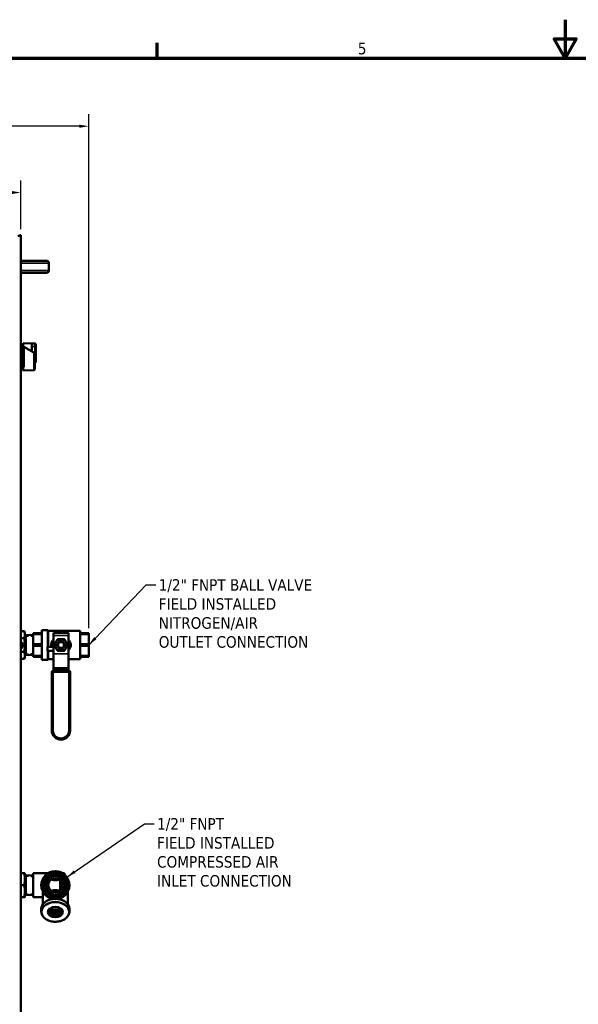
# Model space of a CAD drawing. Header units: inches. Extents: x 0 to 136, y 2 to 86.
# Tile 27 of 71: x 45 to 69, y 45 to 86. Entities that reach past the tile are written whole.
import ezdxf

# ---------------------------------------------------------------- set-up
doc = ezdxf.new("R2010")
doc.units = ezdxf.units.IN
doc.header["$LTSCALE"] = 4
doc.header["$MEASUREMENT"] = 0
doc.linetypes.add('DASHED', pattern=[0.2067, 0.1654, -0.0413])
for name, color, linetype, lineweight in [('Border (ANSI)', 7, 'Continuous', 70), ('Dimension (ANSI)', 7, 'Continuous', 25), ('Hidden Narrow (ANSI)', 7, 'DASHED', 25), ('Symbol (ANSI)', 7, 'Continuous', 25), ('Visible (ANSI)', 7, 'Continuous', 50), ('Visible Narrow (ANSI)', 7, 'Continuous', 35)]:
    doc.layers.add(name, color=color, linetype=linetype, lineweight=lineweight)
doc.styles.add('Dimension Text', font='tahoma.ttf')
doc.styles.add('Note Text (ANSI)', font='tahoma.ttf')
doc.dimstyles.new('Default (ANSI)$7', dxfattribs={"dimscale": 4, "dimtxt": 0.12, "dimasz": 0.098425, "dimexe": 0.125, "dimexo": 0.0625, "dimgap": 0.031496, "dimtad": 0, "dimtih": 1, "dimtoh": 1, "dimrnd": 1e-08, "dimzin": 4, "dimdsep": 46, "dimtxsty": 'Note Text (ANSI)', "dimcen": 0.09, "dimdle": 0.393701, "dimclrd": 256, "dimclre": 256, "dimclrt": 256, "dimadec": 0, "dimazin": 1, "dimtfac": 1, "dimtofl": 0, "dimtmove": 0, "dimatfit": 3, "dimfxl": 1, "dimtolj": 1, "dimtzin": 4, "dimlwd": -1, "dimlwe": -1, "dimarcsym": 0})
doc.dimstyles.new('Dual Dimension', dxfattribs={"dimscale": 4, "dimtxt": 0.12, "dimasz": 0.098425, "dimexe": 0.125, "dimexo": 0.0625, "dimgap": 0.031496, "dimtad": 0, "dimtih": 1, "dimtoh": 1, "dimrnd": 1e-08, "dimzin": 4, "dimdsep": 46, "dimtxsty": 'Dimension Text', "dimcen": 0.09, "dimdle": 0.393701, "dimclrd": 256, "dimclre": 256, "dimclrt": 256, "dimadec": 0, "dimazin": 1, "dimtfac": 1, "dimtofl": 0, "dimtmove": 0, "dimatfit": 3, "dimfxl": 1, "dimtolj": 1, "dimtzin": 4, "dimlwd": -1, "dimlwe": -1, "dimarcsym": 0})

# ---------------------------------------------------------------- blocks, each defined once
blk = doc.blocks.new('Borders Default Border')
at = {"layer": 'Border (ANSI)'}
blk.add_line((12.75, 21), (12.75, 21.16), dxfattribs=at)
at = {"layer": 'Border (ANSI)', "flags": 128}
for points in [[(17, 21.4), (17, 21), (16.885, 21.2), (17.115, 21.2), (17, 21)], [(0.5, 1), (0.5, 21), (33.5, 21), (33.5, 1), (0.5, 1)]]:
    blk.add_lwpolyline(points, dxfattribs=at)
at = {"layer": 'Border (ANSI)', "insert": (14.84, 21.037), "char_height": 0.12, "attachment_point": 7, "style": 'Dimension Text'}
blk.add_mtext('5', dxfattribs=at)
blk = doc.blocks.new('*D7')
at = {"layer": 'Defpoints', "color": 0, "transparency": 16777216}
for p in [(48.149, 81.164), (19.741, 75.462), (48.149, 60.018)]:
    blk.add_point(p, dxfattribs=at)
at = {"layer": 'Dimension (ANSI)', "transparency": 16777216}
for p, q in [((19.741, 75.712), (19.741, 81.664)), ((48.149, 60.268), (48.149, 81.664)), ((20.135, 81.164), (31.71, 81.164)), ((47.755, 81.164), (36.18, 81.164))]:
    blk.add_line(p, q, dxfattribs=at)
for points in [[(20.135, 81.229), (20.135, 81.098), (19.741, 81.164)], [(47.755, 81.229), (47.755, 81.098), (48.149, 81.164)]]:
    blk.add_solid(points, dxfattribs=at)
at = {"layer": 'Dimension (ANSI)', "transparency": 16777216, "insert": (33.945, 81.164), "char_height": 0.48, "attachment_point": 5, "style": 'Dimension Text'}
blk.add_mtext('\\A1;{\\H3.0x;(}\\S28.41^ 721.6 mm;{\\H3.0x;)}', dxfattribs=at)
blk = doc.blocks.new('*D8')
at = {"layer": 'Defpoints', "color": 0, "transparency": 16777216}
for p in [(45.315, 78.403), (20.932, 76.625), (45.315, 76.625)]:
    blk.add_point(p, dxfattribs=at)
at = {"layer": 'Dimension (ANSI)', "transparency": 16777216}
for p, q in [((20.932, 76.875), (20.932, 78.903)), ((45.315, 76.875), (45.315, 78.903)), ((21.326, 78.403), (30.887, 78.403)), ((44.922, 78.403), (35.361, 78.403))]:
    blk.add_line(p, q, dxfattribs=at)
for points in [[(21.326, 78.469), (21.326, 78.337), (20.932, 78.403)], [(44.922, 78.469), (44.922, 78.337), (45.315, 78.403)]]:
    blk.add_solid(points, dxfattribs=at)
at = {"layer": 'Dimension (ANSI)', "transparency": 16777216, "insert": (33.124, 78.403), "char_height": 0.48, "attachment_point": 5, "style": 'Dimension Text'}
blk.add_mtext('\\A1;{\\H3.0x;(}\\S24.38^ 619.3 mm;{\\H3.0x;)}', dxfattribs=at)

msp = doc.modelspace()

# ---------------------------------------------------------------- linework, layer by layer
at = {"layer": 'Hidden Narrow (ANSI)', "ltscale": 0.148777}
for p, q in [((45.8362, 59.9133), (45.5237, 59.923)), ((45.5237, 59.2017), (45.8362, 59.2114)), ((45.8362, 49.9133), (45.5237, 49.923)), ((45.5237, 49.2017), (45.8362, 49.2114))]:
    msp.add_line(p, q, dxfattribs=at)
at = {"layer": 'Visible (ANSI)'}
for p, q in [((45.2727, 76.6248), (45.3152, 76.6248)), ((45.3152, 76.6248), (45.3152, 28.3749)), ((45.3152, 75.5623), (45.6132, 75.5623)), ((46.3912, 75.5623), (45.6132, 75.5623)), ((46.4912, 75.4623), (46.4912, 75.1623)), ((45.3152, 75.0623), (45.6132, 75.0623)), ((45.6132, 75.0623), (46.3912, 75.0623)), ((45.3761, 72.1062), (45.3152, 72.1082)), ((45.3761, 71.0185), (45.3761, 72.1062)), ((45.3918, 72.0893), (45.3761, 72.1062)), ((45.3918, 71.0353), (45.3918, 72.0893)), ((45.4154, 72.023), (45.3918, 72.023)), ((45.4154, 72.1293), (45.4154, 72.0032)), ((45.4154, 72.1293), (45.7816, 72.1175)), ((45.4173, 71.9966), (45.4154, 71.9977)), ((45.4154, 71.9977), (45.4154, 71.9966)), ((45.4154, 71.9966), (45.4173, 71.9966)), ((45.4391, 72.0034), (45.4391, 71.1272)), ((45.8655, 71.7379), (45.4391, 71.9841)), ((45.7816, 71.7863), (45.7816, 72.1175)), ((45.7855, 72.0899), (45.7816, 72.0899)), ((45.7855, 71.9954), (45.7855, 72.1135)), ((45.9036, 72.1135), (45.7855, 72.1135)), ((45.7855, 71.9954), (45.7855, 71.7841)), ((45.943, 72.0741), (45.943, 71.9954)), ((45.943, 71.9954), (45.943, 71.4363)), ((45.8655, 71.7379), (45.8991, 71.7185)), ((45.8991, 71.4363), (45.8991, 71.7185)), ((45.9036, 71.373), (45.9036, 71.1489)), ((45.943, 71.4363), (45.943, 71.3576)), ((45.3761, 71.0185), (45.3152, 71.0165)), ((45.3918, 71.0353), (45.3761, 71.0185)), ((45.4154, 71.1017), (45.3918, 71.1017)), ((45.4154, 71.1275), (45.4154, 70.9954)), ((45.8655, 71.0099), (45.4154, 70.9954)), ((45.9036, 71.0493), (45.9036, 71.1489)), ((45.4655, 60.1397), (45.3152, 60.1397)), ((45.4862, 60.0623), (45.4655, 60.1397)), ((45.4862, 60.0623), (45.4862, 59.9953)), ((45.4862, 59.9953), (45.4862, 59.5623)), ((45.5237, 59.9823), (45.4862, 59.9823)), ((45.5237, 59.9823), (45.5237, 59.1423)), ((45.8362, 59.9704), (45.5237, 59.9802)), ((45.8362, 60.0175), (45.8362, 60.0543)), ((46.1962, 60.0543), (45.8362, 60.0543)), ((45.8362, 59.5991), (45.8362, 60.0175)), ((45.8362, 60.0175), (46.1962, 60.0175)), ((46.1962, 58.9473), (46.1962, 60.1773)), ((46.1962, 60.1773), (46.4462, 60.1773)), ((46.4462, 59.4805), (46.4462, 60.1773)), ((46.4585, 60.1478), (46.4462, 60.16)), ((46.4585, 59.4805), (46.4585, 60.1478)), ((46.4585, 60.1478), (47.7887, 60.1478)), ((46.685, 60.0698), (46.685, 59.9598)), ((46.685, 60.0698), (47.3, 60.0698)), ((46.685, 59.2006), (46.685, 59.9598)), ((47.0744, 60.1198), (47.0744, 60.0698)), ((47.2281, 60.1198), (47.0744, 60.1198)), ((47.2281, 60.1198), (47.2281, 60.0698)), ((47.3, 60.0698), (47.3, 59.9598)), ((47.3, 59.2006), (47.3, 59.9598)), ((47.7887, 58.9769), (47.7887, 60.1478)), ((48.1487, 60.0543), (47.7887, 60.0543)), ((47.7887, 60.0175), (48.1487, 60.0175)), ((48.1487, 60.0175), (48.1487, 60.0543)), ((48.1487, 60.0175), (48.1487, 59.5991)), ((45.4655, 59.851), (45.3152, 59.851)), ((45.3722, 59.6277), (45.3152, 59.6567)), ((45.3152, 59.5984), (45.3722, 59.5693)), ((45.3262, 59.5804), (45.3152, 59.586)), ((45.3542, 59.4921), (45.3172, 59.5109)), ((45.3172, 59.5109), (45.3172, 59.4526)), ((45.3172, 59.4526), (45.3542, 59.4337)), ((45.3262, 59.5415), (45.3262, 59.5804)), ((45.3542, 59.4337), (45.3542, 59.4921)), ((45.3662, 59.4615), (45.3662, 59.4153)), ((45.3722, 59.5693), (45.3722, 59.6277)), ((45.4862, 59.5623), (45.4862, 59.1293)), ((45.8362, 59.5255), (45.8362, 59.5991)), ((46.1962, 59.5991), (45.8362, 59.5991)), ((45.8362, 59.1071), (45.8362, 59.5255)), ((45.8362, 59.5255), (46.1962, 59.5255)), ((46.435, 59.4805), (46.685, 59.4805)), ((46.435, 59.3267), (46.435, 59.4805)), ((48.1487, 59.5991), (47.7887, 59.5991)), ((47.7887, 59.5255), (48.1487, 59.5255)), ((48.1487, 59.5255), (48.1487, 59.5991)), ((48.1487, 59.5255), (48.1487, 59.1071)), ((45.3662, 59.4153), (45.3152, 59.4413)), ((45.4655, 59.2737), (45.3152, 59.2737)), ((45.4862, 59.0623), (45.4655, 58.985)), ((45.5237, 59.1423), (45.4862, 59.1423)), ((45.4862, 59.1293), (45.4862, 59.0623)), ((45.8362, 59.1542), (45.5237, 59.1445)), ((45.8362, 59.0703), (45.8362, 59.1071)), ((46.1962, 59.1071), (45.8362, 59.1071)), ((45.8362, 59.0703), (46.1962, 59.0703)), ((46.435, 59.3267), (46.685, 59.3267)), ((46.4462, 58.9473), (46.4462, 59.3267)), ((46.4585, 58.9769), (46.4585, 59.3267)), ((46.685, 59.2006), (46.685, 59.1953)), ((46.685, 58.6128), (46.685, 59.1953)), ((47.3, 59.2006), (47.3, 59.1953)), ((47.3, 58.6128), (47.3, 59.1953)), ((48.1487, 59.1071), (47.7887, 59.1071)), ((47.7887, 59.0703), (48.1487, 59.0703)), ((48.1487, 59.0703), (48.1487, 59.1071)), ((45.4655, 58.985), (45.3152, 58.985)), ((46.1962, 58.9473), (46.4462, 58.9473)), ((46.4585, 58.9769), (46.4462, 58.9647)), ((46.4585, 58.9769), (46.685, 58.9769)), ((47.3, 58.9769), (47.7887, 58.9769)), ((46.61, 56.0078), (46.61, 58.4261)), ((46.67, 58.4861), (47.315, 58.4861)), ((46.685, 58.6128), (46.685, 58.5546)), ((46.685, 58.4861), (46.685, 58.5546)), ((47.3, 58.6128), (47.3, 58.5546)), ((47.3, 58.4861), (47.3, 58.5546)), ((47.375, 58.4261), (47.375, 56.0078)), ((45.4655, 50.0623), (45.3152, 50.0623)), ((45.4862, 50.0623), (45.4862, 49.8123)), ((45.8362, 49.0623), (45.8362, 50.0623)), ((46.4545, 50.0623), (45.8362, 50.0623)), ((47.1462, 50.0623), (47.0619, 50.0623)), ((47.1462, 50.0001), (47.1462, 50.0623)), ((45.5237, 49.9823), (45.4862, 49.9823)), ((45.4862, 49.8123), (45.4862, 49.3123)), ((45.5237, 49.9823), (45.5237, 49.1423)), ((45.8362, 49.9704), (45.5237, 49.9802)), ((46.9582, 49.3428), (46.9582, 49.7819)), ((45.4655, 49.5623), (45.3152, 49.5623)), ((45.4862, 49.3123), (45.4862, 49.0623)), ((46.2332, 48.7619), (46.2332, 49.3043)), ((47.2832, 48.7619), (47.2832, 49.3043)), ((45.4655, 49.0623), (45.3152, 49.0623)), ((45.5237, 49.1423), (45.4862, 49.1423)), ((45.8362, 49.1542), (45.5237, 49.1445)), ((46.2332, 49.0623), (45.8362, 49.0623)), ((46.1732, 48.4605), (46.1732, 48.5795)), ((47.3432, 48.4605), (47.3432, 48.5795))]:
    msp.add_line(p, q, dxfattribs=at)
for centre, radius in [((46.9925, 59.5623), 0.1532), ((46.9925, 59.5623), 0.1232), ((46.7582, 49.5623), 0.585), ((46.7582, 49.5623), 0.491), ((46.7582, 49.5623), 0.4295), ((46.7582, 49.5623), 0.42), ((46.7582, 49.5623), 0.3861), ((46.7582, 49.5623), 0.297)]:
    msp.add_circle(centre, radius, dxfattribs=at)
for centre, radius, start, end in [((46.3912, 75.4623), 0.1, 0, 90), ((46.3912, 75.1623), 0.1, 270, 0), ((45.9036, 72.0741), 0.0394, 0, 90), ((45.9036, 71.3576), 0.0394, 270, 0), ((45.3012, 59.5623), 0.12, 302.79717, 83.30023), ((45.3122, 59.5415), 0.014, 282.37363, 0), ((46.9925, 59.5623), 0.246, 150, 210), ((46.9925, 59.5623), 0.246, 90, 150), ((46.9925, 59.5623), 0.246, 30, 90), ((46.9925, 59.5623), 0.246, 330, 30), ((46.9925, 59.5623), 0.246, 210, 270), ((46.9925, 59.5623), 0.246, 270, 330), ((46.67, 58.4261), 0.06, 90, 180), ((47.315, 58.4261), 0.06, 0, 90), ((46.9925, 56.0078), 0.3825, 180, 0)]:
    msp.add_arc(centre, radius, start, end, dxfattribs=at)
for centre, major_axis, ratio, start_param, end_param in [((46.9929, 59.5623), (0, 0.1389), 0.9948425, 4.4125745, 5.0122035), ((46.7582, 48.5795), (-0.585, 0), 0.7071068, 4.8903892, 6.2831853), ((46.7582, 48.5795), (0.585, 0), 0.7071068, 0, 1.3927961), ((46.7582, 48.4741), (-0.281, 0), 0.7071068, 5.6831548, 10.0248084), ((46.7582, 48.5134), (-0.281, 0), 0.7071068, 0.099023, 3.0425697), ((46.7582, 48.5527), (-0.281, 0), 0.7071068, 0.1990339, 2.9425587), ((46.7582, 48.592), (-0.281, 0), 0.7071068, 0.3011133, 2.8404793), ((46.7582, 48.6313), (0.281, 0), 0.7071068, 3.5481448, 5.8766332), ((46.7582, 48.6706), (0.281, 0), 0.7071068, 3.658629, 5.766149), ((46.7582, 48.7099), (0.281, 0), 0.7071068, 3.7804692, 5.6443087), ((46.7582, 48.7492), (0.281, 0), 0.7071068, 3.9228826, 5.5018954)]:
    msp.add_ellipse(centre, major_axis=major_axis, ratio=ratio, start_param=start_param, end_param=end_param, dxfattribs=at)
msp.add_ellipse((46.7582, 48.4451), major_axis=(0.3061, 0), ratio=0.7071068, dxfattribs=at)
msp.add_open_spline([(45.2727, 76.6248), (45.2528, 76.6117), (45.2277, 76.5987), (45.2022, 76.5856)], degree=3, dxfattribs=at)
for points, knots in [([(45.4391, 72.0034), (45.4351, 72.0033), (45.4312, 72.0033), (45.4233, 72.0032), (45.4194, 72.0032), (45.4154, 72.0032)], [-0.060040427, -0.060040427, -0.060040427, -0.060040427, -0.030020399, -0.030020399, -0.000001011, -0.000001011, -0.000001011, -0.000001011]), ([(45.8991, 71.4363), (45.8991, 71.4246), (45.9002, 71.4121), (45.9026, 71.3905), (45.9036, 71.3812), (45.9036, 71.373)], [0.34662963, 0.34662963, 0.34662963, 0.34662963, 0.4359606, 0.4359606, 0.50902356, 0.50902356, 0.50902356, 0.50902356]), ([(45.4154, 71.1275), (45.4194, 71.1275), (45.4233, 71.1274), (45.4312, 71.1273), (45.4351, 71.1273), (45.4391, 71.1272)], [-0.060039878, -0.060039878, -0.060039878, -0.060039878, -0.030020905, -0.030020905, -0.000001, -0.000001, -0.000001, -0.000001]), ([(45.9036, 71.0493), (45.9036, 71.0469), (45.9034, 71.0444), (45.9022, 71.038), (45.9008, 71.034), (45.8968, 71.0267), (45.8942, 71.0233), (45.8881, 71.0177), (45.8846, 71.0153), (45.876, 71.0113), (45.8708, 71.0101), (45.8655, 71.0099)], [0, 0, 0, 0, 0.0184322, 0.0184322, 0.05006489, 0.05006489, 0.08169756, 0.08169756, 0.11333024, 0.11333024, 0.15315984, 0.15315984, 0.15315984, 0.15315984]), ([(46.5965, 59.4805), (46.589, 59.507), (46.585, 59.5346), (46.585, 59.5619), (46.5849, 59.6085), (46.5961, 59.6553), (46.6169, 59.6974), (46.6339, 59.7317), (46.657, 59.7632), (46.685, 59.7907)], [-0.53665426, -0.53665426, -0.53665426, -0.53665426, -0.5, -0.5, -0.5, -0.4375, -0.4375, -0.4375, -0.38651226, -0.38651226, -0.38651226, -0.38651226]), ([(46.8495, 59.6175), (46.8498, 59.6181), (46.8501, 59.6186), (46.8605, 59.6365), (46.8751, 59.651), (46.8949, 59.6635), (46.8988, 59.6657), (46.9028, 59.6677)], [1.10235483, 1.10235483, 1.10235483, 1.10235483, 1.10705507, 1.10705507, 1.25566833, 1.25566833, 1.29000682, 1.29000682, 1.29000682, 1.29000682]), ([(46.9028, 59.4569), (46.8988, 59.459), (46.8949, 59.4611), (46.8751, 59.4736), (46.8605, 59.4882), (46.8501, 59.5061), (46.8498, 59.5066), (46.8495, 59.5072)], [0.62687682, 0.62687682, 0.62687682, 0.62687682, 0.6612153, 0.6612153, 0.80982856, 0.80982856, 0.81452881, 0.81452881, 0.81452881, 0.81452881]), ([(46.9028, 59.6677), (46.8953, 59.6612), (46.8884, 59.654), (46.8824, 59.646), (46.8763, 59.638), (46.8711, 59.6294), (46.867, 59.6204), (46.8628, 59.6114), (46.8595, 59.6018), (46.8574, 59.592), (46.8553, 59.5823), (46.8542, 59.5724), (46.8542, 59.5624), (46.8542, 59.5524), (46.8553, 59.5424), (46.8574, 59.5326), (46.8595, 59.5229), (46.8627, 59.5134), (46.8669, 59.5043), (46.8711, 59.4952), (46.8763, 59.4867), (46.8823, 59.4787), (46.8883, 59.4708), (46.8953, 59.4634), (46.9028, 59.4569)], [0, 0, 0, 0, 0.125, 0.125, 0.125, 0.25, 0.25, 0.25, 0.375, 0.375, 0.375, 0.5, 0.5, 0.5, 0.625, 0.625, 0.625, 0.75, 0.75, 0.75, 0.875, 0.875, 0.875, 1, 1, 1, 1]), ([(46.9072, 59.435), (46.9156, 59.4301), (46.9245, 59.4259), (46.9529, 59.416), (46.9735, 59.4135), (47.0105, 59.4159), (47.0296, 59.4207), (47.0643, 59.4375), (47.08, 59.4494), (47.1039, 59.4757), (47.114, 59.4916), (47.1275, 59.5263), (47.1307, 59.5449), (47.1307, 59.5623), (47.1307, 59.5798), (47.1275, 59.5984), (47.114, 59.633), (47.1039, 59.649), (47.08, 59.6753), (47.0643, 59.6872), (47.0296, 59.7039), (47.0105, 59.7087), (46.9735, 59.7112), (46.9529, 59.7087), (46.9245, 59.6988), (46.9156, 59.6946), (46.9072, 59.6896)], [1.5104722, 1.5104722, 1.5104722, 1.5104722, 1.5813421, 1.5813421, 1.7270004, 1.7270004, 1.8652294, 1.8652294, 2.0034584, 2.0034584, 2.1362122, 2.1362122, 2.268966, 2.268966, 2.268966, 2.4017199, 2.4017199, 2.5344737, 2.5344737, 2.6727027, 2.6727027, 2.8109317, 2.8109317, 2.95659, 2.95659, 3.0274599, 3.0274599, 3.0274599, 3.0274599]), ([(47.1424, 59.5941), (47.1442, 59.5833), (47.1451, 59.5726), (47.1451, 59.5623), (47.1451, 59.552), (47.1442, 59.5413), (47.1424, 59.5306)], [-0.07833909, -0.07833909, -0.07833909, -0.07833909, 0, 0, 0, 0.07833909, 0.07833909, 0.07833909, 0.07833909]), ([(47.3, 59.7907), (47.328, 59.7632), (47.3511, 59.7316), (47.368, 59.6974), (47.3887, 59.6556), (47.4, 59.6088), (47.4, 59.5623)], [-0.1135849, -0.1135849, -0.1135849, -0.1135849, -0.0625, -0.0625, -0.0625, 0, 0, 0, 0]), ([(47.4, 59.5623), (47.4, 59.5159), (47.3888, 59.4691), (47.3679, 59.427), (47.3509, 59.3928), (47.3278, 59.3613), (47.3, 59.334)], [-1, -1, -1, -1, -0.9375, -0.9375, -0.9375, -0.88664892, -0.88664892, -0.88664892, -0.88664892]), ([(46.5763, 49.7971), (46.5963, 49.7926), (46.6161, 49.7881), (46.6765, 49.7748), (46.7166, 49.7665), (46.7582, 49.7665), (46.7998, 49.7665), (46.8399, 49.7748), (46.9003, 49.7881), (46.9202, 49.7926), (46.9401, 49.7971)], [-0.47031699, -0.47031699, -0.47031699, -0.47031699, -0.31697821, -0.31697821, 0, 0, 0, 0.31697821, 0.31697821, 0.47031699, 0.47031699, 0.47031699, 0.47031699]), ([(46.9641, 49.7764), (46.9672, 49.763), (46.97, 49.7497), (46.9785, 49.7071), (46.984, 49.6744), (46.9909, 49.6086), (46.9922, 49.5753), (46.9907, 49.5108), (46.9871, 49.4737), (46.9766, 49.4065), (46.9705, 49.3763), (46.9641, 49.3482)], [-4.3869429, -4.3869429, -4.3869429, -4.3869429, -4.2822851, -4.2822851, -4.0509745, -4.0509745, -3.819664, -3.819664, -3.559462, -3.559462, -3.3425116, -3.3425116, -3.3425116, -3.3425116]), ([(46.9401, 49.3276), (46.9202, 49.332), (46.9003, 49.3365), (46.8399, 49.3498), (46.7998, 49.3582), (46.7166, 49.3582), (46.6765, 49.3498), (46.6161, 49.3365), (46.5963, 49.332), (46.5763, 49.3276)], [8.22831977, 8.22831977, 8.22831977, 8.22831977, 8.38165854, 8.38165854, 8.69863675, 8.69863675, 9.01561497, 9.01561497, 9.16895374, 9.16895374, 9.16895374, 9.16895374]), ([(47.3432, 48.4605), (47.3432, 48.4163), (47.3335, 48.3722), (47.2956, 48.2881), (47.2671, 48.2482), (47.1941, 48.1763), (47.1492, 48.1445), (47.0475, 48.0924), (46.9907, 48.0723), (46.8711, 48.0459), (46.8083, 48.0396), (46.6833, 48.0415), (46.621, 48.0497), (46.503, 48.0797), (46.4473, 48.1016), (46.3483, 48.1571), (46.305, 48.1906), (46.2356, 48.2661), (46.2093, 48.3079), (46.1799, 48.3872), (46.1732, 48.4238), (46.1732, 48.4605)], [6.2831853, 6.2831853, 6.2831853, 6.2831853, 6.5919275, 6.5919275, 6.9058806, 6.9058806, 7.2271212, 7.2271212, 7.5511367, 7.5511367, 7.8754731, 7.8754731, 8.1997541, 8.1997541, 8.524095, 8.524095, 8.8479495, 8.8479495, 9.1684034, 9.1684034, 9.424778, 9.424778, 9.424778, 9.424778])]:
    msp.add_open_spline(points, degree=3, knots=knots, dxfattribs=at)
for points, weights in [([(45.4655, 60.1397), (45.4862, 60.0623), (45.4862, 59.9953)], [1.01001874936, 1.04314139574, 1]), ([(45.4862, 59.9953), (45.4862, 59.9284), (45.4655, 59.851)], [1, 1.04314139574, 1.01001874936]), ([(45.4655, 59.851), (45.4862, 59.6963), (45.4862, 59.5623)], [1.01001874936, 1.04314139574, 1]), ([(45.4862, 59.5623), (45.4862, 59.4284), (45.4655, 59.2737)], [1, 1.04314139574, 1.01001874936]), ([(46.7084, 59.5623), (46.7465, 59.6282), (46.7794, 59.6853)], [1.71768453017, 1.85054789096, 1.85054789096]), ([(46.7794, 59.4393), (46.7465, 59.4964), (46.7084, 59.5623)], [1.85054789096, 1.85054789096, 1.71768453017]), ([(46.7794, 59.6853), (46.8124, 59.7424), (46.8505, 59.8083)], [1.85054789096, 1.85054789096, 1.71768453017]), ([(46.9925, 59.8083), (46.9266, 59.8083), (46.8505, 59.8083)], [1.85054789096, 1.85054789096, 1.71768453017]), ([(47.1345, 59.8083), (47.0584, 59.8083), (46.9925, 59.8083)], [1.71768453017, 1.85054789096, 1.85054789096]), ([(47.1345, 59.8083), (47.1726, 59.7424), (47.2055, 59.6853)], [1.71768453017, 1.85054789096, 1.85054789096]), ([(47.2055, 59.6853), (47.2385, 59.6282), (47.2765, 59.5623)], [1.85054789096, 1.85054789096, 1.71768453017]), ([(47.2765, 59.5623), (47.2385, 59.4964), (47.2055, 59.4393)], [1.71768453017, 1.85054789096, 1.85054789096]), ([(45.4655, 59.2737), (45.4862, 59.1963), (45.4862, 59.1293)], [1.01001874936, 1.04314139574, 1]), ([(45.4862, 59.1293), (45.4862, 59.0623), (45.4655, 58.985)], [1, 1.04314139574, 1.01001874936]), ([(46.8505, 59.3163), (46.8124, 59.3822), (46.7794, 59.4393)], [1.71768453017, 1.85054789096, 1.85054789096]), ([(46.9925, 59.3163), (46.9266, 59.3163), (46.8505, 59.3163)], [1.85054789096, 1.85054789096, 1.71768453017]), ([(47.1345, 59.3163), (47.0584, 59.3163), (46.9925, 59.3163)], [1.71768453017, 1.85054789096, 1.85054789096]), ([(47.2055, 59.4393), (47.1726, 59.3822), (47.1345, 59.3163)], [1.85054789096, 1.85054789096, 1.71768453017]), ([(45.4862, 50.0623), (45.4862, 50.0623), (45.4655, 50.0623)], [1, 1.04314139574, 1.01001874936]), ([(45.4655, 50.0623), (45.4862, 49.9284), (45.4862, 49.8123)], [1.01001874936, 1.04314139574, 1]), ([(45.4862, 49.8123), (45.4862, 49.6963), (45.4655, 49.5623)], [1, 1.04314139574, 1.01001874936]), ([(45.4655, 49.5623), (45.4862, 49.4284), (45.4862, 49.3123)], [1.01001874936, 1.04314139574, 1]), ([(45.4862, 49.3123), (45.4862, 49.1963), (45.4655, 49.0623)], [1, 1.04314139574, 1.01001874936]), ([(45.4655, 49.0623), (45.4862, 49.0623), (45.4862, 49.0623)], [1.01001874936, 1.04314139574, 1])]:
    msp.add_rational_spline(points, weights, degree=2, dxfattribs=at)
at = {"layer": 'Visible Narrow (ANSI)'}
for p, q in [((45.3152, 75.4623), (46.4912, 75.4623)), ((45.3152, 75.1623), (46.4912, 75.1623)), ((45.7816, 71.9915), (45.7855, 71.9915)), ((45.7855, 71.9954), (45.9036, 71.9954)), ((45.9036, 71.9954), (45.9036, 72.1135)), ((45.943, 71.9954), (45.9036, 71.9954)), ((45.9036, 71.9954), (45.9036, 71.4363)), ((45.8655, 71.7379), (45.8655, 71.1489)), ((45.9036, 71.4363), (45.8991, 71.4363)), ((45.943, 71.4363), (45.9036, 71.4363)), ((45.9036, 71.373), (45.9036, 71.4363)), ((45.8655, 71.1489), (45.9036, 71.1489)), ((47.3, 59.9598), (46.685, 59.9598)), ((47.4, 59.5623), (47.3, 59.5623)), ((46.685, 59.2006), (47.3, 59.2006)), ((47.3, 59.1953), (46.685, 59.1953)), ((46.67, 58.4261), (46.61, 58.4261)), ((46.67, 58.4861), (46.67, 58.4261)), ((47.315, 58.4261), (46.67, 58.4261)), ((46.67, 58.4261), (46.67, 56.0078)), ((46.685, 58.6128), (47.3, 58.6128)), ((47.3, 58.5546), (46.685, 58.5546)), ((47.315, 58.4261), (47.315, 58.4861)), ((47.315, 56.0078), (47.315, 58.4261)), ((47.375, 58.4261), (47.315, 58.4261)), ((46.61, 56.0078), (46.67, 56.0078)), ((47.375, 56.0078), (47.315, 56.0078))]:
    msp.add_line(p, q, dxfattribs=at)
msp.add_circle((46.7582, 49.5623), 0.5633, dxfattribs=at)
msp.add_arc((46.9925, 56.0078), 0.3225, 180, 0, dxfattribs=at)
msp.add_ellipse((46.7582, 48.4605), major_axis=(-0.585, 0), ratio=0.7071068, start_param=3.1415927, end_param=6.2831853, dxfattribs=at)
msp.add_ellipse((46.7582, 48.4451), major_axis=(0.5632, 0), ratio=0.7071068, dxfattribs=at)
msp.add_open_spline([(45.8655, 71.1489), (45.8655, 71.1397), (45.8655, 71.1307), (45.8655, 71.113), (45.8655, 71.1042), (45.8655, 71.0873), (45.8655, 71.0793), (45.8655, 71.0642), (45.8655, 71.0571), (45.8655, 71.0442), (45.8655, 71.0385), (45.8655, 71.0283), (45.8655, 71.024), (45.8655, 71.017), (45.8655, 71.0144), (45.8655, 71.0108), (45.8655, 71.0099), (45.8655, 71.0099), (45.8655, 71.0099), (45.8655, 71.0099)], degree=3, knots=[0, 0, 0, 0, 0.000494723, 0.000494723, 0.0009894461, 0.0009894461, 0.0014841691, 0.0014841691, 0.0019788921, 0.0019788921, 0.0024736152, 0.0024736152, 0.0029683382, 0.0029683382, 0.0034630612, 0.0034630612, 0.0039577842, 0.0039577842, 0.0039597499, 0.0039597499, 0.0039597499, 0.0039597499], dxfattribs=at)

# ---------------------------------------------------------------- block references
at = {"xscale": 4, "yscale": 4, "zscale": 4}
msp.add_blockref('Borders Default Border', (0, 0), dxfattribs=at)

# ---------------------------------------------------------------- texts
at = {"layer": 'Symbol (ANSI)', "char_height": 0.48, "attachment_point": 1, "line_spacing_factor": 0.987884, "style": 'Note Text (ANSI)'}
for s, insert, width in [('\\fTahoma|b0|i0;1/2" FNPT BALL VALVE\\P\\fTahoma|b0|i0;FIELD INSTALLED\\P\\fTahoma|b0|i0;NITROGEN/AIR\\P\\fTahoma|b0|i0;OUTLET CONNECTION', (51.0657, 62.3028), 6.714943), ('\\fTahoma|b0|i0;1/2" FNPT\\P\\fTahoma|b0|i0;FIELD INSTALLED\\P\\fTahoma|b0|i0;COMPRESSED AIR\\P\\fTahoma|b0|i0;INLET CONNECTION', (50.9967, 52.3544), 6.028395)]:
    msp.add_mtext(s, dxfattribs=dict(at, insert=insert, width=width))

# ---------------------------------------------------------------- dimensions: what is measured, and where the dimension line sits
at = {"layer": 'Dimension (ANSI)'}
for base, p1, p2, text, picture, middle in [((48.1487, 81.1638), (19.7412, 75.4623), (48.1487, 60.0175), '{\\H3.0x;(}\\S<>^ 721.6 mm;{\\H3.0x;)}', '*D7', (33.945, 81.1638)), ((45.3152, 78.4031), (20.9322, 76.6248), (45.3152, 76.6248), '{\\H3.0x;(}\\S<>^ 619.3 mm;{\\H3.0x;)}', '*D8', (33.1237, 78.4031))]:
    dim = msp.add_linear_dim(base=base, p1=p1, p2=p2, angle=180, text=text, dimstyle='Dual Dimension', override={"dimgap": 0.031496, "dimtih": 0, "dimtoh": 0, "dimdec": 2, "dimpost": '\\X', "dimtol": 0, "dimlim": 0, "dimtp": 0, "dimtm": 0, "dimtdec": 2, "dimatfit": 1}, dxfattribs=at)
    dim.commit()
    dim.dimension.update_dxf_attribs({"geometry": picture, "text_midpoint": middle, "dimtype": 160})

# ---------------------------------------------------------------- leaders
at = {"layer": 'Symbol (ANSI)', "annotation_type": 0, "has_hookline": 1, "hookline_direction": 0}
for points, text_width in [([(48.1487, 59.5623), (50.546, 62.0628), (50.9397, 62.0628)], 6.6217), ([(47.2367, 49.899), (50.477, 52.1144), (50.8707, 52.1144)], 5.9505)]:
    msp.add_leader(points, dimstyle='Default (ANSI)$7', override={"dimtad": 0}, dxfattribs=dict(at, text_width=text_width))

doc.saveas('drawing.dxf')
